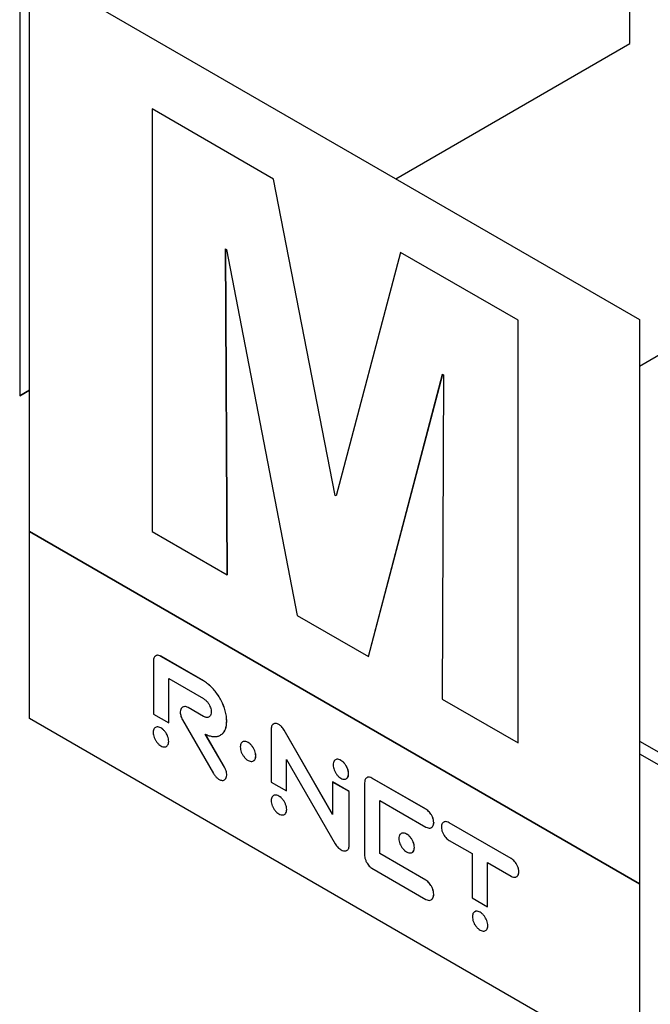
# Paper-space layout 'MA-KB-Kubus expl view' of a CAD drawing. Header units: millimetres. Extents: x 7 to 203, y 7 to 289.
# Tile 7 of 10: x 119 to 141, y 215 to 249. Entities that reach past the tile are written whole.
import ezdxf

# ---------------------------------------------------------------- set-up
doc = ezdxf.new("R2010")
doc.units = ezdxf.units.MM

psp = doc.layouts.new('MA-KB-Kubus expl view')

# ---------------------------------------------------------------- linework, layer by layer
at = {"color": 7, "linetype": 'Continuous', "lineweight": 25}
for p, q in [((118.721, 261.862), (118.721, 242.242)), ((139.929, 247.982), (139.929, 255.758)), ((119.057, 231.017), (119.057, 250.637)), ((119.057, 250.637), (140.266, 238.394)), ((131.793, 243.285), (139.929, 247.982)), ((131.793, 243.285), (139.929, 247.982)), ((139.929, 247.982), (139.929, 247.982)), ((123.326, 245.71), (123.323, 245.709)), ((123.323, 245.709), (123.323, 231.017)), ((127.544, 243.272), (123.323, 245.709)), ((127.546, 243.274), (123.326, 245.71)), ((127.546, 243.274), (127.544, 243.272)), ((129.687, 232.275), (127.544, 243.272)), ((129.689, 232.276), (127.546, 243.274)), ((118.721, 242.243), (118.718, 242.242)), ((118.718, 242.242), (118.718, 235.737)), ((118.721, 242.242), (118.718, 242.242)), ((149.82, 242.272), (140.266, 236.757)), ((125.879, 240.843), (125.908, 240.827)), ((125.937, 229.508), (125.879, 240.843)), ((125.939, 229.51), (125.881, 240.842)), ((125.908, 240.827), (128.37, 228.104)), ((131.961, 240.723), (129.716, 232.258)), ((131.963, 240.724), (131.961, 240.723)), ((136.046, 238.364), (131.961, 240.723)), ((136.049, 238.366), (131.963, 240.724)), ((136.049, 238.366), (136.046, 238.364)), ((136.046, 223.672), (136.046, 238.364)), ((136.049, 223.674), (136.049, 238.366)), ((140.266, 238.394), (140.266, 218.773)), ((130.846, 226.674), (133.423, 236.488)), ((130.848, 226.676), (133.425, 236.487)), ((133.452, 236.471), (133.409, 225.195)), ((133.423, 236.488), (133.452, 236.471)), ((119.057, 235.933), (118.718, 235.737)), ((118.718, 235.737), (119.057, 235.933)), ((129.689, 232.276), (129.687, 232.275)), ((129.716, 232.258), (129.687, 232.275)), ((129.717, 232.26), (129.689, 232.276)), ((119.055, 231.017), (140.266, 218.772)), ((119.055, 231.017), (119.057, 231.017)), ((119.055, 224.512), (119.055, 231.017)), ((140.266, 218.773), (119.057, 231.017)), ((123.323, 231.017), (125.937, 229.508)), ((125.939, 229.51), (125.937, 229.508)), ((128.37, 228.104), (130.846, 226.674)), ((123.63, 226.68), (123.629, 226.679)), ((125.109, 225.825), (123.629, 226.679)), ((125.11, 225.826), (123.63, 226.68)), ((130.848, 226.676), (130.846, 226.674)), ((123.368, 226.514), (123.368, 224.673)), ((123.902, 225.906), (125.109, 225.209)), ((123.902, 224.365), (123.902, 225.906)), ((123.903, 224.365), (123.903, 225.905)), ((125.11, 225.826), (125.109, 225.825)), ((124.382, 224.915), (124.381, 224.914)), ((124.572, 224.904), (124.571, 224.903)), ((125.109, 224.592), (124.571, 224.903)), ((125.11, 224.593), (124.572, 224.904)), ((133.409, 225.195), (136.046, 223.672)), ((123.368, 224.673), (123.902, 224.365)), ((125.11, 224.593), (125.109, 224.592)), ((140.266, 212.267), (119.055, 224.512)), ((123.903, 224.365), (123.902, 224.365)), ((124.381, 224.471), (125.457, 222.605)), ((125.917, 224.425), (125.916, 224.424)), ((127.727, 224.309), (127.726, 224.309)), ((125.838, 222.823), (125.172, 223.976)), ((125.839, 222.823), (125.173, 223.977)), ((127.46, 224.151), (127.46, 222.31)), ((129.596, 221.183), (127.913, 224.11)), ((127.914, 224.11), (127.913, 224.11)), ((129.596, 221.186), (127.914, 224.11)), ((123.9, 223.723), (123.898, 223.723)), ((136.049, 223.674), (136.046, 223.672)), ((140.266, 223.731), (149.82, 218.215)), ((126.926, 223.218), (126.925, 223.218)), ((140.266, 223.295), (149.82, 217.78)), ((127.994, 223.093), (129.691, 220.16)), ((127.994, 222.002), (127.994, 223.093)), ((127.995, 222.003), (127.995, 223.091)), ((125.839, 222.823), (125.838, 222.823)), ((130.155, 222.597), (130.154, 222.597)), ((125.839, 222.385), (125.838, 222.384)), ((127.46, 222.31), (127.994, 222.002)), ((129.597, 222.311), (129.596, 222.31)), ((129.596, 222.31), (129.596, 221.183)), ((130.174, 221.976), (129.596, 222.31)), ((130.175, 221.977), (129.597, 222.311)), ((130.708, 222.277), (130.708, 219.791)), ((130.962, 222.448), (130.961, 222.447)), ((132.844, 221.36), (130.961, 222.447)), ((132.845, 221.361), (130.962, 222.448)), ((127.995, 222.003), (127.994, 222.002)), ((130.175, 221.977), (130.174, 221.976)), ((130.174, 220.1), (130.174, 221.976)), ((130.175, 220.1), (130.175, 221.977)), ((131.242, 219.819), (131.242, 221.668)), ((131.242, 221.668), (132.844, 220.743)), ((131.243, 219.82), (131.243, 221.668)), ((128.002, 221.355), (128.001, 221.354)), ((132.845, 221.361), (132.844, 221.36)), ((133.114, 220.897), (133.113, 220.896)), ((133.652, 220.895), (133.651, 220.894)), ((135.804, 219.651), (133.651, 220.894)), ((135.805, 219.652), (133.652, 220.895)), ((133.651, 220.278), (134.445, 219.819)), ((130.175, 220.1), (130.174, 220.1)), ((131.243, 219.82), (131.242, 219.819)), ((132.844, 218.894), (131.242, 219.819)), ((132.845, 218.895), (131.243, 219.82)), ((132.442, 220.034), (132.441, 220.033)), ((134.445, 219.819), (134.445, 218.278)), ((134.979, 217.97), (134.979, 219.511)), ((134.979, 219.511), (135.804, 219.035)), ((134.98, 217.971), (134.98, 219.51)), ((135.805, 219.652), (135.804, 219.651)), ((130.961, 219.313), (132.844, 218.226)), ((136.074, 219.189), (136.072, 219.188)), ((132.845, 218.895), (132.844, 218.894)), ((140.266, 218.773), (140.266, 218.772)), ((140.266, 218.772), (140.266, 212.267)), ((133.114, 218.406), (133.113, 218.405)), ((134.445, 218.278), (134.979, 217.97)), ((134.98, 217.971), (134.979, 217.97)), ((134.997, 217.317), (134.996, 217.316))]:
    psp.add_line(p, q, dxfattribs=at)
for points, knots in [([(123.448, 226.692), (123.441, 226.689), (123.418, 226.678), (123.393, 226.64), (123.372, 226.585), (123.369, 226.538), (123.368, 226.514)], [0, 0, 0, 0, 0.134451, 0.416079, 0.703494, 1, 1, 1, 1]), ([(123.629, 226.679), (123.603, 226.692), (123.551, 226.716), (123.49, 226.718), (123.463, 226.701), (123.454, 226.695)], [0, 0, 0, 0, 0.4082429, 0.800401, 1, 1, 1, 1]), ([(123.63, 226.68), (123.604, 226.692), (123.552, 226.717), (123.491, 226.718), (123.464, 226.701), (123.455, 226.696)], [0, 0, 0, 0, 0.4082429, 0.800401, 1, 1, 1, 1]), ([(125.916, 224.424), (125.914, 224.483), (125.909, 224.597), (125.869, 224.781), (125.808, 224.963), (125.727, 225.142), (125.628, 225.312), (125.515, 225.47), (125.389, 225.611), (125.252, 225.734), (125.157, 225.795), (125.109, 225.825)], [0, 0, 0, 0, 0.115886, 0.228608, 0.339454, 0.449327, 0.55889, 0.666771, 0.775581, 0.886227, 1, 1, 1, 1]), ([(125.917, 224.425), (125.915, 224.483), (125.91, 224.598), (125.87, 224.781), (125.809, 224.964), (125.728, 225.143), (125.629, 225.313), (125.516, 225.471), (125.39, 225.611), (125.253, 225.735), (125.158, 225.795), (125.11, 225.826)], [0, 0, 0, 0, 0.115886, 0.228608, 0.339454, 0.449327, 0.55889, 0.666771, 0.775581, 0.886227, 1, 1, 1, 1]), ([(124.381, 224.914), (124.363, 224.9), (124.329, 224.873), (124.303, 224.799), (124.299, 224.716), (124.313, 224.632), (124.339, 224.55), (124.367, 224.497), (124.381, 224.471)], [0, 0, 0, 0, 0.190738, 0.375799, 0.559092, 0.703556, 0.849727, 1, 1, 1, 1]), ([(124.571, 224.903), (124.552, 224.912), (124.512, 224.931), (124.445, 224.939), (124.405, 224.924), (124.381, 224.914)], [0, 0, 0, 0, 0.271618, 0.54956, 1, 1, 1, 1]), ([(124.572, 224.904), (124.553, 224.913), (124.514, 224.932), (124.446, 224.94), (124.407, 224.925), (124.382, 224.915)], [0, 0, 0, 0, 0.271618, 0.54956, 1, 1, 1, 1]), ([(125.109, 225.209), (125.136, 225.191), (125.189, 225.155), (125.261, 225.073), (125.315, 224.986), (125.351, 224.901), (125.374, 224.82), (125.377, 224.77), (125.378, 224.745)], [0, 0, 0, 0, 0.191626, 0.376331, 0.55856, 0.702336, 0.848534, 1, 1, 1, 1]), ([(125.378, 224.745), (125.376, 224.715), (125.371, 224.657), (125.336, 224.595), (125.287, 224.561), (125.231, 224.552), (125.172, 224.561), (125.13, 224.582), (125.109, 224.592)], [0, 0, 0, 0, 0.191474, 0.375688, 0.557765, 0.70178, 0.848365, 1, 1, 1, 1]), ([(125.297, 224.574), (125.292, 224.571), (125.274, 224.557), (125.232, 224.554), (125.174, 224.561), (125.132, 224.582), (125.11, 224.593)], [0, 0, 0, 0, 0.106156, 0.397238, 0.693515, 1, 1, 1, 1]), ([(123.898, 223.723), (123.897, 223.751), (123.893, 223.808), (123.864, 223.9), (123.822, 223.989), (123.766, 224.07), (123.701, 224.139), (123.629, 224.192), (123.558, 224.222), (123.492, 224.228), (123.437, 224.211), (123.395, 224.171), (123.366, 224.112), (123.362, 224.06), (123.36, 224.033)], [0, 0, 0, 0, 0.08554, 0.168258, 0.249878, 0.331517, 0.414292, 0.499929, 0.58564, 0.668457, 0.750116, 0.831742, 0.91446, 1, 1, 1, 1]), ([(123.9, 223.723), (123.898, 223.752), (123.894, 223.809), (123.865, 223.901), (123.823, 223.989), (123.768, 224.07), (123.702, 224.14), (123.631, 224.192), (123.559, 224.223), (123.495, 224.227), (123.453, 224.22), (123.439, 224.206), (123.438, 224.205)], [0, 0, 0, 0, 0.113282, 0.222825, 0.330915, 0.43903, 0.54865, 0.662059, 0.775566, 0.885242, 0.993383, 1, 1, 1, 1]), ([(125.702, 223.944), (125.717, 223.952), (125.762, 223.976), (125.821, 224.044), (125.875, 224.146), (125.91, 224.273), (125.914, 224.373), (125.916, 224.424)], [0, 0, 0, 0, 0.107596, 0.322871, 0.541082, 0.76549, 1, 1, 1, 1]), ([(125.703, 223.945), (125.718, 223.953), (125.763, 223.977), (125.822, 224.045), (125.876, 224.147), (125.911, 224.274), (125.915, 224.374), (125.917, 224.425)], [0, 0, 0, 0, 0.107596, 0.322871, 0.541082, 0.76549, 1, 1, 1, 1]), ([(127.529, 224.318), (127.526, 224.317), (127.508, 224.309), (127.487, 224.276), (127.464, 224.222), (127.462, 224.175), (127.46, 224.151)], [0, 0, 0, 0, 0.051679, 0.360072, 0.674416, 1, 1, 1, 1]), ([(127.726, 224.309), (127.699, 224.321), (127.647, 224.346), (127.581, 224.349), (127.55, 224.33), (127.538, 224.323)], [0, 0, 0, 0, 0.380532, 0.746224, 1, 1, 1, 1]), ([(127.727, 224.309), (127.7, 224.322), (127.648, 224.347), (127.582, 224.349), (127.552, 224.331), (127.539, 224.324)], [0, 0, 0, 0, 0.380532, 0.746224, 1, 1, 1, 1]), ([(127.913, 224.11), (127.899, 224.133), (127.87, 224.179), (127.822, 224.234), (127.773, 224.279), (127.742, 224.299), (127.726, 224.309)], [0, 0, 0, 0, 0.27564, 0.550318, 0.770569, 1, 1, 1, 1]), ([(127.914, 224.11), (127.9, 224.133), (127.871, 224.179), (127.823, 224.235), (127.774, 224.279), (127.743, 224.299), (127.727, 224.309)], [0, 0, 0, 0, 0.27564, 0.550318, 0.770569, 1, 1, 1, 1]), ([(123.36, 224.033), (123.362, 224.004), (123.366, 223.947), (123.395, 223.855), (123.437, 223.767), (123.492, 223.685), (123.558, 223.616), (123.629, 223.563), (123.701, 223.533), (123.766, 223.527), (123.822, 223.545), (123.864, 223.584), (123.893, 223.643), (123.897, 223.696), (123.898, 223.723)], [0, 0, 0, 0, 0.085632, 0.168398, 0.250029, 0.331659, 0.414425, 0.500071, 0.585643, 0.668366, 0.749977, 0.831602, 0.914367, 1, 1, 1, 1]), ([(125.172, 223.976), (125.217, 223.956), (125.307, 223.915), (125.436, 223.888), (125.553, 223.887), (125.641, 223.905), (125.683, 223.932), (125.696, 223.94)], [0, 0, 0, 0, 0.234862, 0.462671, 0.68511, 0.903833, 1, 1, 1, 1]), ([(123.817, 223.548), (123.819, 223.548), (123.838, 223.554), (123.865, 223.586), (123.894, 223.643), (123.898, 223.696), (123.9, 223.723)], [0, 0, 0, 0, 0.019742, 0.339768, 0.664263, 1, 1, 1, 1]), ([(126.925, 223.218), (126.923, 223.246), (126.92, 223.303), (126.891, 223.395), (126.848, 223.484), (126.793, 223.565), (126.728, 223.635), (126.656, 223.687), (126.585, 223.717), (126.519, 223.723), (126.464, 223.706), (126.421, 223.667), (126.392, 223.608), (126.389, 223.555), (126.387, 223.528)], [0, 0, 0, 0, 0.085517, 0.168252, 0.249897, 0.331538, 0.414277, 0.499843, 0.585452, 0.668273, 0.750001, 0.831712, 0.914479, 1, 1, 1, 1]), ([(126.926, 223.218), (126.924, 223.247), (126.921, 223.304), (126.892, 223.396), (126.85, 223.484), (126.794, 223.566), (126.729, 223.636), (126.657, 223.688), (126.586, 223.719), (126.521, 223.722), (126.48, 223.715), (126.465, 223.701), (126.465, 223.701)], [0, 0, 0, 0, 0.113274, 0.222863, 0.331007, 0.439147, 0.548742, 0.66208, 0.775475, 0.885178, 0.993433, 1, 1, 1, 1]), ([(126.387, 223.528), (126.389, 223.499), (126.392, 223.442), (126.421, 223.35), (126.464, 223.262), (126.519, 223.181), (126.585, 223.111), (126.656, 223.059), (126.728, 223.029), (126.793, 223.023), (126.848, 223.04), (126.891, 223.079), (126.92, 223.138), (126.923, 223.191), (126.925, 223.218)], [0, 0, 0, 0, 0.085524, 0.16826, 0.249937, 0.331654, 0.414498, 0.500157, 0.585773, 0.668535, 0.750165, 0.831776, 0.91448, 1, 1, 1, 1]), ([(126.85, 223.047), (126.864, 223.058), (126.893, 223.08), (126.921, 223.139), (126.924, 223.192), (126.926, 223.218)], [0, 0, 0, 0, 0.313044, 0.650773, 1, 1, 1, 1]), ([(130.154, 222.597), (130.152, 222.625), (130.148, 222.682), (130.12, 222.775), (130.077, 222.863), (130.022, 222.944), (129.956, 223.014), (129.885, 223.066), (129.813, 223.097), (129.747, 223.103), (129.692, 223.085), (129.649, 223.046), (129.621, 222.987), (129.617, 222.934), (129.615, 222.907)], [0, 0, 0, 0, 0.085608, 0.168334, 0.24992, 0.331506, 0.414233, 0.499841, 0.58555, 0.668365, 0.750019, 0.831646, 0.91439, 1, 1, 1, 1]), ([(129.615, 222.907), (129.617, 222.878), (129.621, 222.822), (129.649, 222.729), (129.692, 222.641), (129.747, 222.56), (129.813, 222.49), (129.885, 222.438), (129.956, 222.408), (130.022, 222.402), (130.077, 222.419), (130.12, 222.458), (130.148, 222.517), (130.152, 222.57), (130.154, 222.597)], [0, 0, 0, 0, 0.085643, 0.168364, 0.249953, 0.331584, 0.414409, 0.500159, 0.585808, 0.668545, 0.750108, 0.831656, 0.914359, 1, 1, 1, 1]), ([(130.155, 222.597), (130.153, 222.626), (130.149, 222.683), (130.121, 222.775), (130.078, 222.864), (130.023, 222.945), (129.957, 223.015), (129.886, 223.067), (129.814, 223.098), (129.75, 223.102), (129.708, 223.095), (129.694, 223.081), (129.693, 223.08)], [0, 0, 0, 0, 0.113374, 0.222931, 0.330978, 0.439025, 0.548582, 0.661955, 0.775463, 0.885138, 0.993274, 1, 1, 1, 1]), ([(125.457, 222.605), (125.478, 222.573), (125.518, 222.51), (125.594, 222.436), (125.667, 222.389), (125.732, 222.367), (125.79, 222.364), (125.821, 222.377), (125.838, 222.384)], [0, 0, 0, 0, 0.191311, 0.376084, 0.558643, 0.702668, 0.848902, 1, 1, 1, 1]), ([(125.838, 222.384), (125.855, 222.398), (125.889, 222.425), (125.915, 222.498), (125.919, 222.579), (125.905, 222.663), (125.879, 222.744), (125.852, 222.796), (125.838, 222.823)], [0, 0, 0, 0, 0.191653, 0.376239, 0.558449, 0.702315, 0.848611, 1, 1, 1, 1]), ([(125.839, 222.385), (125.856, 222.399), (125.89, 222.426), (125.916, 222.499), (125.92, 222.58), (125.906, 222.663), (125.88, 222.744), (125.853, 222.797), (125.839, 222.823)], [0, 0, 0, 0, 0.191653, 0.376239, 0.558449, 0.702315, 0.848611, 1, 1, 1, 1]), ([(130.079, 222.426), (130.093, 222.436), (130.122, 222.459), (130.149, 222.518), (130.153, 222.571), (130.155, 222.597)], [0, 0, 0, 0, 0.312099, 0.650049, 1, 1, 1, 1]), ([(130.779, 222.454), (130.773, 222.452), (130.746, 222.437), (130.717, 222.379), (130.711, 222.311), (130.708, 222.277)], [0, 0, 0, 0, 0.103756, 0.540837, 1, 1, 1, 1]), ([(130.961, 222.447), (130.935, 222.459), (130.883, 222.483), (130.823, 222.484), (130.797, 222.466), (130.787, 222.459)], [0, 0, 0, 0, 0.406238, 0.791549, 1, 1, 1, 1]), ([(130.962, 222.448), (130.936, 222.46), (130.884, 222.484), (130.824, 222.484), (130.798, 222.466), (130.789, 222.46)], [0, 0, 0, 0, 0.406238, 0.791549, 1, 1, 1, 1]), ([(128.001, 221.354), (127.999, 221.383), (127.996, 221.44), (127.967, 221.532), (127.925, 221.62), (127.869, 221.701), (127.804, 221.771), (127.732, 221.823), (127.661, 221.854), (127.595, 221.859), (127.54, 221.842), (127.497, 221.803), (127.468, 221.744), (127.465, 221.691), (127.463, 221.665)], [0, 0, 0, 0, 0.08552, 0.168231, 0.249861, 0.331518, 0.414307, 0.499937, 0.585565, 0.668384, 0.750084, 0.831748, 0.914477, 1, 1, 1, 1]), ([(128.002, 221.355), (128.001, 221.384), (127.997, 221.44), (127.968, 221.532), (127.926, 221.621), (127.87, 221.702), (127.805, 221.772), (127.733, 221.824), (127.662, 221.855), (127.597, 221.859), (127.556, 221.851), (127.541, 221.838), (127.54, 221.837)], [0, 0, 0, 0, 0.113221, 0.222724, 0.330794, 0.438901, 0.548506, 0.661873, 0.775236, 0.884882, 0.993045, 1, 1, 1, 1]), ([(127.463, 221.665), (127.465, 221.636), (127.468, 221.579), (127.497, 221.487), (127.54, 221.398), (127.595, 221.317), (127.661, 221.247), (127.732, 221.195), (127.804, 221.165), (127.869, 221.159), (127.925, 221.176), (127.967, 221.215), (127.996, 221.274), (127.999, 221.327), (128.001, 221.354)], [0, 0, 0, 0, 0.085615, 0.168392, 0.250062, 0.331733, 0.4145, 0.500063, 0.585628, 0.668365, 0.749994, 0.831629, 0.914387, 1, 1, 1, 1]), ([(127.92, 221.179), (127.921, 221.18), (127.941, 221.186), (127.967, 221.218), (127.997, 221.275), (128.001, 221.328), (128.002, 221.355)], [0, 0, 0, 0, 0.019192, 0.339457, 0.66413, 1, 1, 1, 1]), ([(133.113, 220.896), (133.111, 220.929), (133.106, 220.992), (133.071, 221.095), (133.022, 221.185), (132.966, 221.259), (132.907, 221.319), (132.865, 221.346), (132.844, 221.36)], [0, 0, 0, 0, 0.19137, 0.375498, 0.557535, 0.701569, 0.848228, 1, 1, 1, 1]), ([(133.114, 220.897), (133.112, 220.93), (133.108, 220.993), (133.072, 221.096), (133.023, 221.186), (132.967, 221.26), (132.908, 221.319), (132.866, 221.347), (132.845, 221.361)], [0, 0, 0, 0, 0.19137, 0.375498, 0.557535, 0.701569, 0.848228, 1, 1, 1, 1]), ([(133.037, 220.728), (133.042, 220.73), (133.062, 220.738), (133.086, 220.772), (133.109, 220.826), (133.112, 220.873), (133.113, 220.896)], [0, 0, 0, 0, 0.092863, 0.388323, 0.688749, 1, 1, 1, 1]), ([(133.038, 220.729), (133.043, 220.731), (133.063, 220.739), (133.087, 220.773), (133.11, 220.827), (133.113, 220.873), (133.114, 220.897)], [0, 0, 0, 0, 0.092863, 0.388323, 0.688749, 1, 1, 1, 1]), ([(133.458, 220.909), (133.453, 220.907), (133.433, 220.899), (133.409, 220.865), (133.386, 220.812), (133.384, 220.765), (133.382, 220.741)], [0, 0, 0, 0, 0.09293, 0.388283, 0.68868, 1, 1, 1, 1]), ([(133.651, 220.894), (133.624, 220.907), (133.572, 220.932), (133.507, 220.935), (133.476, 220.918), (133.465, 220.912)], [0, 0, 0, 0, 0.388332, 0.762428, 1, 1, 1, 1]), ([(133.652, 220.895), (133.625, 220.907), (133.573, 220.932), (133.508, 220.936), (133.477, 220.919), (133.466, 220.913)], [0, 0, 0, 0, 0.388332, 0.762428, 1, 1, 1, 1]), ([(132.441, 220.033), (132.439, 220.062), (132.435, 220.119), (132.406, 220.211), (132.364, 220.3), (132.309, 220.381), (132.243, 220.451), (132.172, 220.503), (132.1, 220.534), (132.035, 220.539), (131.979, 220.522), (131.937, 220.483), (131.908, 220.424), (131.904, 220.371), (131.903, 220.344)], [0, 0, 0, 0, 0.085512, 0.168259, 0.249933, 0.331613, 0.414383, 0.499949, 0.585626, 0.668433, 0.750105, 0.831758, 0.91449, 1, 1, 1, 1]), ([(132.442, 220.034), (132.44, 220.063), (132.436, 220.12), (132.408, 220.212), (132.365, 220.3), (132.31, 220.382), (132.244, 220.452), (132.173, 220.504), (132.101, 220.534), (132.036, 220.541), (132.002, 220.527), (131.986, 220.52)], [0, 0, 0, 0, 0.114772, 0.225832, 0.335453, 0.445082, 0.556173, 0.671018, 0.786012, 0.897152, 1, 1, 1, 1]), ([(132.844, 220.743), (132.871, 220.731), (132.924, 220.706), (132.989, 220.702), (133.019, 220.719), (133.031, 220.725)], [0, 0, 0, 0, 0.3882212, 0.7622766, 1, 1, 1, 1]), ([(133.382, 220.741), (133.384, 220.709), (133.389, 220.645), (133.425, 220.542), (133.473, 220.452), (133.529, 220.378), (133.588, 220.319), (133.63, 220.291), (133.651, 220.278)], [0, 0, 0, 0, 0.191505, 0.375765, 0.557848, 0.701833, 0.848378, 1, 1, 1, 1]), ([(129.691, 220.16), (129.706, 220.136), (129.737, 220.087), (129.791, 220.029), (129.843, 219.983), (129.876, 219.962), (129.893, 219.951)], [0, 0, 0, 0, 0.269501, 0.552179, 0.777536, 1, 1, 1, 1]), ([(131.903, 220.344), (131.904, 220.315), (131.908, 220.258), (131.937, 220.166), (131.979, 220.078), (132.035, 219.997), (132.1, 219.927), (132.172, 219.875), (132.243, 219.845), (132.309, 219.839), (132.364, 219.856), (132.406, 219.895), (132.435, 219.954), (132.439, 220.007), (132.441, 220.033)], [0, 0, 0, 0, 0.085513, 0.168213, 0.249833, 0.331494, 0.414323, 0.500051, 0.585668, 0.66846, 0.750129, 0.831769, 0.914485, 1, 1, 1, 1]), ([(129.893, 219.951), (129.92, 219.938), (129.974, 219.913), (130.039, 219.909), (130.07, 219.924), (130.082, 219.929)], [0, 0, 0, 0, 0.393333, 0.779472, 1, 1, 1, 1]), ([(130.092, 219.934), (130.098, 219.936), (130.119, 219.943), (130.145, 219.977), (130.171, 220.029), (130.174, 220.077), (130.175, 220.1)], [0, 0, 0, 0, 0.100462, 0.397226, 0.695068, 1, 1, 1, 1]), ([(130.097, 219.936), (130.101, 219.937), (130.12, 219.944), (130.144, 219.976), (130.17, 220.029), (130.173, 220.076), (130.174, 220.1)], [0, 0, 0, 0, 0.063542, 0.372486, 0.682553, 1, 1, 1, 1]), ([(130.708, 219.791), (130.71, 219.759), (130.714, 219.694), (130.745, 219.589), (130.789, 219.495), (130.842, 219.417), (130.899, 219.355), (130.94, 219.327), (130.961, 219.313)], [0, 0, 0, 0, 0.193583, 0.382641, 0.566739, 0.708927, 0.851593, 1, 1, 1, 1]), ([(132.366, 219.863), (132.38, 219.874), (132.409, 219.896), (132.436, 219.955), (132.44, 220.008), (132.442, 220.034)], [0, 0, 0, 0, 0.312645, 0.650604, 1, 1, 1, 1]), ([(136.072, 219.188), (136.07, 219.22), (136.066, 219.284), (136.03, 219.387), (135.982, 219.477), (135.925, 219.551), (135.867, 219.61), (135.825, 219.637), (135.804, 219.651)], [0, 0, 0, 0, 0.191462, 0.375668, 0.557702, 0.701679, 0.848266, 1, 1, 1, 1]), ([(136.074, 219.189), (136.071, 219.221), (136.067, 219.285), (136.031, 219.388), (135.983, 219.477), (135.927, 219.551), (135.868, 219.611), (135.826, 219.638), (135.805, 219.652)], [0, 0, 0, 0, 0.191462, 0.375668, 0.557702, 0.701679, 0.848266, 1, 1, 1, 1]), ([(135.99, 219.017), (135.997, 219.02), (136.02, 219.028), (136.045, 219.064), (136.068, 219.117), (136.071, 219.164), (136.072, 219.188)], [0, 0, 0, 0, 0.128485, 0.412227, 0.700851, 1, 1, 1, 1]), ([(135.991, 219.018), (135.998, 219.02), (136.021, 219.029), (136.047, 219.064), (136.07, 219.118), (136.072, 219.165), (136.074, 219.189)], [0, 0, 0, 0, 0.128485, 0.412227, 0.700851, 1, 1, 1, 1]), ([(133.113, 218.405), (133.111, 218.438), (133.106, 218.504), (133.071, 218.612), (133.023, 218.708), (132.967, 218.788), (132.908, 218.851), (132.865, 218.88), (132.844, 218.894)], [0, 0, 0, 0, 0.189366, 0.377448, 0.563839, 0.70878, 0.853128, 1, 1, 1, 1]), ([(133.114, 218.406), (133.112, 218.439), (133.107, 218.505), (133.072, 218.612), (133.024, 218.708), (132.968, 218.788), (132.909, 218.852), (132.867, 218.88), (132.845, 218.895)], [0, 0, 0, 0, 0.189366, 0.377448, 0.563839, 0.70878, 0.853128, 1, 1, 1, 1]), ([(135.804, 219.035), (135.83, 219.022), (135.883, 218.997), (135.944, 218.993), (135.972, 219.008), (135.981, 219.013)], [0, 0, 0, 0, 0.413749, 0.812159, 1, 1, 1, 1]), ([(132.844, 218.226), (132.871, 218.214), (132.925, 218.189), (132.997, 218.195), (133.05, 218.226), (133.086, 218.275), (133.109, 218.333), (133.112, 218.381), (133.113, 218.405)], [0, 0, 0, 0, 0.185914, 0.369477, 0.555125, 0.702673, 0.850942, 1, 1, 1, 1]), ([(133.026, 218.218), (133.035, 218.223), (133.06, 218.235), (133.087, 218.276), (133.11, 218.333), (133.113, 218.381), (133.114, 218.406)], [0, 0, 0, 0, 0.158981, 0.437913, 0.718211, 1, 1, 1, 1]), ([(134.996, 217.316), (134.994, 217.345), (134.991, 217.402), (134.962, 217.494), (134.92, 217.582), (134.864, 217.663), (134.799, 217.733), (134.727, 217.785), (134.656, 217.815), (134.59, 217.821), (134.535, 217.804), (134.492, 217.765), (134.464, 217.706), (134.46, 217.653), (134.458, 217.626)], [0, 0, 0, 0, 0.08553, 0.168227, 0.249819, 0.331435, 0.414214, 0.499904, 0.585697, 0.668534, 0.750176, 0.831773, 0.91447, 1, 1, 1, 1]), ([(134.997, 217.317), (134.996, 217.345), (134.992, 217.402), (134.963, 217.494), (134.921, 217.583), (134.866, 217.664), (134.8, 217.733), (134.729, 217.786), (134.657, 217.817), (134.592, 217.821), (134.551, 217.813), (134.537, 217.799), (134.536, 217.799)], [0, 0, 0, 0, 0.11327, 0.222788, 0.330842, 0.438929, 0.548555, 0.662036, 0.775654, 0.885358, 0.993478, 1, 1, 1, 1]), ([(134.458, 217.626), (134.46, 217.597), (134.464, 217.541), (134.492, 217.448), (134.535, 217.36), (134.59, 217.279), (134.656, 217.209), (134.727, 217.157), (134.799, 217.126), (134.864, 217.12), (134.92, 217.138), (134.962, 217.177), (134.991, 217.236), (134.994, 217.289), (134.996, 217.316)], [0, 0, 0, 0, 0.085622, 0.168366, 0.24997, 0.331583, 0.414368, 0.500096, 0.585721, 0.668448, 0.750036, 0.831633, 0.914378, 1, 1, 1, 1]), ([(134.915, 217.141), (134.916, 217.142), (134.936, 217.147), (134.963, 217.18), (134.992, 217.237), (134.996, 217.29), (134.997, 217.317)], [0, 0, 0, 0, 0.020051, 0.339941, 0.66433, 1, 1, 1, 1])]:
    psp.add_open_spline(points, degree=3, knots=knots, dxfattribs=at)

doc.saveas('drawing.dxf')
